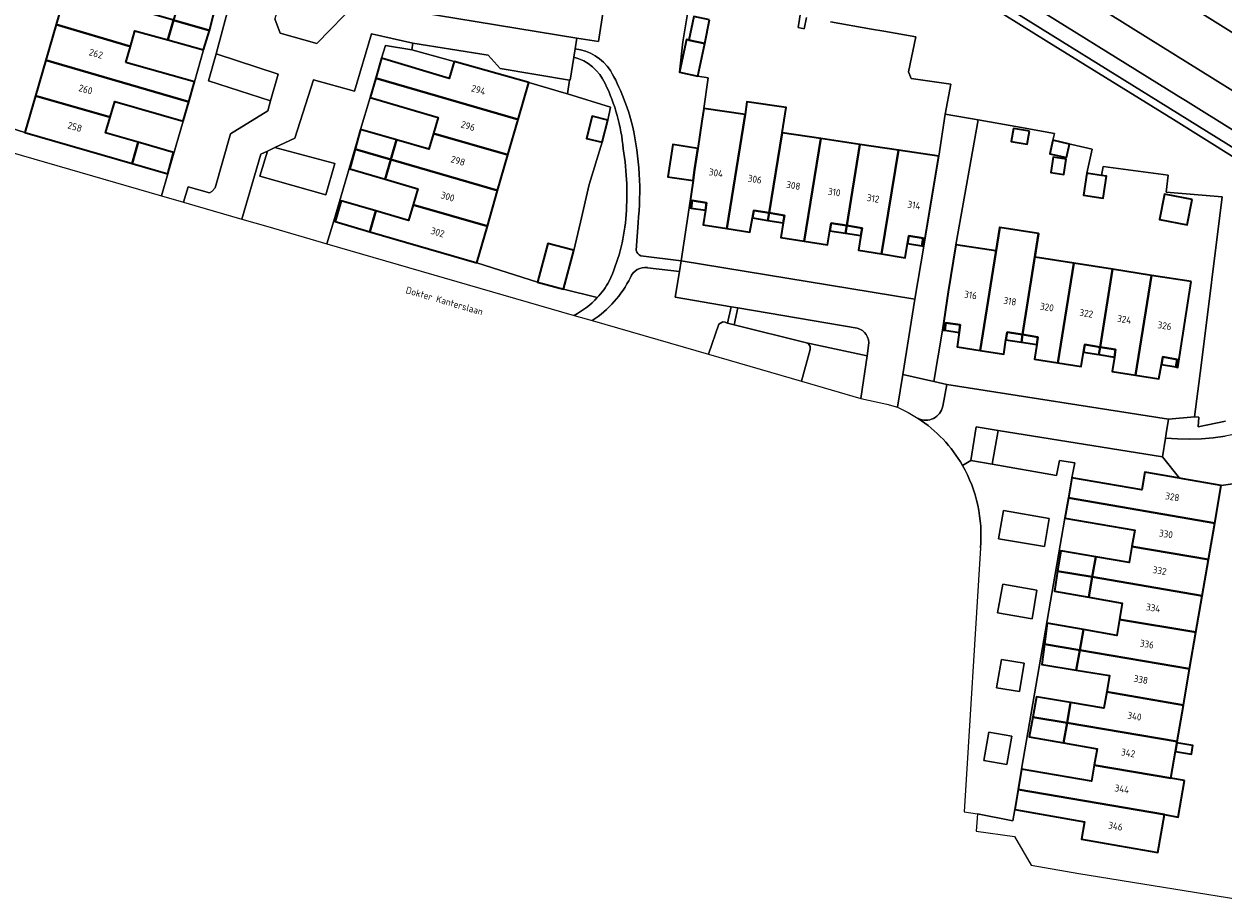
# Model space of a CAD drawing. Header units: metres. Extents: x 178952 to 185583, y 415201 to 419317.
# Tile 35 of 165: x 180156 to 180311, y 418223 to 418336. Entities that reach past the tile are written whole.
import ezdxf
from ezdxf.enums import TextEntityAlignment as Align

# ---------------------------------------------------------------- set-up
doc = ezdxf.new("R2010")
doc.units = ezdxf.units.M
for name, color, linetype, lineweight in [('B-XX-GR-BEPLANTING_CULTUUR_BODEMBEDEKKER-GV', 253, 'Continuous', 18), ('B-XX-GR-BEPLANTING_CULTUUR_BOSPLANTSOEN-GV', 253, 'Continuous', 18), ('B-XX-GR-BEPLANTING_CULTUUR_HEESTERS-GV', 253, 'Continuous', 18), ('B-XX-GR-HOUTOPSTAND_LOOF-GV', 253, 'Continuous', 13), ('B-XX-OG-BEBOUWING-GV', 252, 'Continuous', 35), ('B-XX-OG-BEBOUWING-T18', 252, 'Continuous', 18), ('B-XX-OG-BEBOUWING_SCHUUR-GV', 252, 'Continuous', 35), ('B-XX-OG-TERREIN_CULTUURSCHEIDING-GV', 253, 'Continuous', 18), ('B-XX-OG-TOPOGRAFIE-T18', 253, 'Continuous', 18), ('B-XX-OG-WEG-GV', 253, 'Continuous', 18)]:
    doc.layers.add(name, color=color, linetype=linetype, lineweight=lineweight)
doc.styles.add('NLCS-ISO-M-T18', font='NLCS-ISO.ttf', dxfattribs={"height": 1.8})

msp = doc.modelspace()

# ---------------------------------------------------------------- linework, layer by layer
at = {"layer": 'B-XX-GR-BEPLANTING_CULTUUR_BODEMBEDEKKER-GV'}
for points in [[(180214.321, 418305.31), (180200.451, 418309.35), (180195.931, 418310.666), (180195.755, 418310.741), (180194.881, 418307.79), (180226.978, 418298.492)], [(180229.969, 418300.797), (180225.569, 418301.891), (180222.187, 418302.801), (180214.321, 418305.31)], [(180240.091, 418300.84), (180240.625, 418304.164), (180236.502, 418304.681)], [(180229.317, 418297.814), (180244.379, 418293.451), (180245.756, 418297.364), (180246.24, 418297.651), (180246.582, 418297.617), (180246.749, 418297.523), (180246.855, 418297.497), (180247.331, 418299.61), (180240.091, 418300.84)]]:
    msp.add_lwpolyline(points, dxfattribs=at)
for points in [[(180264.981, 418293.231), (180257.1, 418294.94), (180257.358, 418294.794), (180257.591, 418294.461), (180257.592, 418294.039), (180256.461, 418289.95), (180264.16, 418287.72)], [(180303.331, 418280.11), (180281.983, 418283.542), (180281.218, 418279.159), (180289.571, 418277.7), (180289.94, 418279.65), (180291.931, 418279.33), (180291.571, 418277.42), (180300.631, 418275.84), (180301.031, 418278.12), (180305.525, 418277.345)], [(180288.601, 418272.14), (180282.671, 418273.17), (180282.051, 418269.49), (180288.001, 418268.47)], [(180287.011, 418262.8), (180282.581, 418263.58), (180281.92, 418259.89), (180286.391, 418259.12)], [(180285.371, 418253.34), (180282.411, 418253.82), (180281.771, 418250.15), (180284.761, 418249.66)], [(180283.751, 418243.88), (180280.781, 418244.39), (180280.141, 418240.721), (180283.111, 418240.21)]]:
    msp.add_lwpolyline(points, close=True, dxfattribs=at)
for centre, radius, start, end in [((180236.196, 418302.632), 2.072, 81.49334, 158.42106), ((180221.71, 418308.421), 11.24, 297.94903, 317.28991)]:
    msp.add_arc(centre, radius, start, end, dxfattribs=at)
at = {"layer": 'B-XX-GR-BEPLANTING_CULTUUR_BODEMBEDEKKER-GV', "extrusion": (0, 0, -1)}
msp.add_arc((-180221.314, 418309.904), 14.499, 206.67933, 236.49591, dxfattribs=at)
at = {"layer": 'B-XX-GR-BEPLANTING_CULTUUR_BOSPLANTSOEN-GV'}
for points in [[(180312.626, 418318.995), (180304.733, 418323.892), (180288.565, 418333.923), (180267.176, 418347.271)], [(180240.851, 418305.57), (180241.871, 418312.44), (180242.397, 418316.004), (180242.601, 418317.39), (180243.011, 418320.167), (180243.533, 418323.71), (180243.778, 418325.357), (180244.37, 418329.342), (180243.018, 418329.547), (180240.625, 418330.061), (180241.081, 418333.976), (180242.638, 418343.368)], [(180256.841, 418341.061), (180256.016, 418335.847), (180256.818, 418335.701), (180257.129, 418337.168)], [(180230.789, 418338.249), (180230.145, 418334.058), (180227.301, 418334.47), (180227.08, 418333.067)], [(180260.238, 418336.596), (180265.557, 418335.617), (180267.136, 418335.362), (180271.298, 418334.623), (180270.346, 418330.08), (180270.686, 418329.227), (180275.848, 418328.487), (180275.129, 418324.622), (180279.414, 418323.854), (180284.27, 418322.983), (180289.294, 418322.099), (180289.094, 418321.211), (180294.198, 418320.064), (180293.499, 418316.946), (180295.406, 418316.654), (180295.611, 418317.808), (180304.048, 418316.701), (180303.783, 418314.477), (180311.052, 418313.882), (180308.318, 418291.962), (180307.49, 418285.326), (180308.055, 418285.264), (180307.938, 418284.018), (180311.488, 418284.75)], [(180226.914, 418332.007), (180226.441, 418329), (180226.376, 418329.011), (180226.089, 418327.231), (180231.69, 418325.533), (180231.324, 418323.829), (180230.589, 418320.952), (180228.929, 418315.475), (180227.78, 418310.576), (180226.925, 418306.927), (180225.569, 418301.891), (180229.969, 418300.797)], [(180146.218, 418321.891), (180173.421, 418314.01), (180174.248, 418316.86), (180169.591, 418318.21), (180155.691, 418322.24), (180148.11, 418324.6), (180147.207, 418324.853)], [(180235.253, 418310.486), (180235.031, 418306.943)], [(180235.621, 418306.235), (180240.851, 418305.57)]]:
    msp.add_lwpolyline(points, dxfattribs=at)
msp.add_lwpolyline([(180276.511, 418307.665), (180279.414, 418323.854), (180275.129, 418324.622), (180274.306, 418319.172), (180273.181, 418312.41), (180272.361, 418307.48), (180271.161, 418300.59), (180269.605, 418290.802), (180273.66, 418289.904), (180274.771, 418296.59), (180275.501, 418301.54)], close=True, dxfattribs=at)
at = {"layer": 'B-XX-GR-BEPLANTING_CULTUUR_BOSPLANTSOEN-GV', "extrusion": (0, 0, -1)}
for centre, radius, start, end in [((-180226.411, 418326.788), 6.314, 96.07897, 146.40484), ((-180206.848, 418316.237), 28.521, 150.49783, 166.05917), ((-180196.707, 418314.607), 38.766, 167.33229, 186.10191)]:
    msp.add_arc(centre, radius, start, end, dxfattribs=at)
at = {"layer": 'B-XX-GR-BEPLANTING_CULTUUR_BOSPLANTSOEN-GV'}
for centre, radius, start, end in [((180225.406, 418326.086), 6.11, 24.09776, 75.7091), ((180208.973, 418317.906), 24.463, 5.1372, 25.8741), ((180197.944, 418314.279), 35.868, 354.76002, 9.33394), ((180209.046, 418313.221), 24.715, 335.3529, 354.85128), ((180235.896, 418307.064), 0.874, 187.98207, 251.62907), ((180221.642, 418308.478), 11.328, 317.31178, 330.58521)]:
    msp.add_arc(centre, radius, start, end, dxfattribs=at)
at = {"layer": 'B-XX-GR-BEPLANTING_CULTUUR_HEESTERS-GV'}
for points in [[(180198.791, 418339.15), (180196.748, 418339.486), (180197.309, 418342.99), (180195.613, 418343.262), (180196.654, 418349.764), (180194.375, 418350.129), (180193.791, 418347.605), (180190.445, 418345.22), (180188.101, 418336.99), (180188.831, 418335.14), (180193.561, 418333.79)], [(180188.552, 418329.818), (180180.496, 418332.416), (180179.526, 418328.937), (180187.572, 418326.33)], [(180195.889, 418318.186), (180188.119, 418320.272), (180187.147, 418319.807), (180186.169, 418316.575), (180194.751, 418314.127)], [(180281.983, 418283.542), (180279.131, 418284), (180278.461, 418279.64), (180281.218, 418279.159)]]:
    msp.add_lwpolyline(points, close=True, dxfattribs=at)
for points in [[(180263.701, 418296.83), (180248.211, 418299.461), (180247.72, 418297.281), (180257.1, 418294.94), (180264.981, 418293.231), (180265.181, 418294.57)], [(180275.351, 418289.53), (180273.66, 418289.904), (180269.605, 418290.802), (180268.931, 418286.56), (180270.3, 418285.892), (180271.608, 418285.112)], [(180274.81, 418286.69), (180275.351, 418289.53)]]:
    msp.add_lwpolyline(points, dxfattribs=at)
for centre, radius, start, end in [((180263.214, 418294.897), 1.994, 350.5733, 75.86566), ((180272.591, 418287.154), 2.267, 244.2937, 348.17602)]:
    msp.add_arc(centre, radius, start, end, dxfattribs=at)
at = {"layer": 'B-XX-GR-HOUTOPSTAND_LOOF-GV'}
msp.add_lwpolyline([(180320.062, 418281.731), (180318.29, 418284.812), (180317.429, 418284.463), (180315.968, 418283.939), (180314.482, 418283.492), (180312.975, 418283.121), (180311.451, 418282.829), (180309.913, 418282.615), (180308.367, 418282.482), (180306.816, 418282.427), (180305.264, 418282.453), (180303.716, 418282.559), (180303.331, 418280.11), (180305.525, 418277.345), (180305.961, 418277.27), (180310.945, 418276.409), (180319.038, 418277.572), (180321.195, 418277.194), (180321.448, 418278.574)], close=True, dxfattribs=at)
at = {"layer": 'B-XX-OG-BEBOUWING-GV'}
for points in [[(180159.6, 418341.264), (180159.359, 418340.429), (180160.829, 418340.004), (180159.737, 418336.227), (180169.376, 418333.381), (180169.961, 418335.44), (180174.241, 418334.25), (180174.968, 418336.811)], [(180180.316, 418338.012), (180175.691, 418339.36), (180174.968, 418336.811), (180179.624, 418335.462), (180180.133, 418337.336)], [(180168.791, 418331.32), (180169.376, 418333.381), (180159.737, 418336.227), (180158.403, 418331.616), (180176.94, 418326.188), (180177.681, 418328.8)], [(180179.624, 418335.462), (180174.968, 418336.811), (180174.241, 418334.25), (180178.876, 418332.961)], [(180243.925, 418333.768), (180241.836, 418334.217), (180241.532, 418334.282), (180241.449, 418333.897), (180240.625, 418330.061), (180243.018, 418329.547)], [(180158.403, 418331.616), (180157.069, 418327.005), (180166.752, 418324.223), (180167.341, 418326.27), (180176.231, 418323.69), (180176.94, 418326.188)], [(180211.401, 418331.46), (180210.761, 418329.22), (180201.971, 418331.89), (180201.215, 418329.258), (180219.682, 418323.915), (180221.061, 418328.7)], [(180201.215, 418329.258), (180200.501, 418326.77), (180209.311, 418324.17), (180208.71, 418322.106), (180218.361, 418319.331), (180219.682, 418323.915)], [(180166.752, 418324.223), (180157.069, 418327.005), (180155.691, 418322.24), (180169.591, 418318.21), (180170.381, 418320.95), (180166.161, 418322.17)], [(180241.871, 418312.44), (180242.141, 418312.4), (180242.281, 418313.39), (180244.141, 418313.11), (180243.997, 418312.131), (180243.721, 418310.26), (180246.772, 418309.762), (180248.91, 418322.917), (180249.146, 418324.566), (180243.778, 418325.357), (180243.533, 418323.71), (180243.011, 418320.167), (180242.601, 418317.39), (180242.397, 418316.004)], [(180250.101, 418311.132), (180250.271, 418312.12), (180252.267, 418311.79), (180253.948, 418322.174), (180254.482, 418325.47), (180249.39, 418326.221), (180249.146, 418324.566), (180248.91, 418322.917), (180246.772, 418309.762), (180249.781, 418309.27)], [(180203.901, 418321.27), (180199.247, 418322.619), (180198.951, 418321.535), (180198.548, 418320.06), (180203.161, 418318.719)], [(180218.361, 418319.331), (180208.71, 418322.106), (180208.111, 418320.05), (180203.901, 418321.27), (180203.161, 418318.719), (180217.024, 418314.69)], [(180258.987, 418321.431), (180253.948, 418322.174), (180252.267, 418311.79), (180254.261, 418311.46), (180254.099, 418310.48), (180253.791, 418308.61), (180256.829, 418308.117)], [(180174.965, 418319.625), (180170.381, 418320.95), (180169.591, 418318.21), (180174.25, 418316.881)], [(180243.011, 418320.167), (180239.756, 418320.647), (180239.142, 418316.484), (180239.388, 418316.448), (180242.397, 418316.004), (180242.601, 418317.39)], [(180264.033, 418320.687), (180258.987, 418321.431), (180256.829, 418308.117), (180259.831, 418307.63), (180260.164, 418309.483), (180260.341, 418310.47), (180262.335, 418310.145)], [(180269.073, 418319.944), (180264.033, 418320.687), (180262.335, 418310.145), (180264.331, 418309.82), (180264.169, 418308.84), (180263.861, 418306.97), (180266.856, 418306.477)], [(180203.161, 418318.719), (180198.548, 418320.06), (180197.853, 418317.514), (180202.421, 418316.17)], [(180217.024, 418314.69), (180203.161, 418318.719), (180202.421, 418316.17), (180206.671, 418314.92), (180206.06, 418312.858), (180215.698, 418310.087)], [(180274.306, 418319.172), (180269.073, 418319.944), (180266.856, 418306.477), (180269.931, 418305.97), (180270.238, 418307.829), (180270.401, 418308.82), (180272.251, 418308.51), (180272.091, 418307.53), (180272.361, 418307.48), (180273.181, 418312.41)], [(180307.167, 418313.546), (180303.58, 418314.232), (180302.949, 418310.932), (180306.536, 418310.246)], [(180201.241, 418312.04), (180196.719, 418313.372), (180195.937, 418310.687), (180200.451, 418309.35)], [(180215.698, 418310.087), (180206.06, 418312.858), (180205.451, 418310.8), (180201.241, 418312.04), (180200.451, 418309.35), (180214.321, 418305.31)], [(180244.141, 418313.11), (180242.281, 418313.39), (180242.141, 418312.4), (180243.997, 418312.131)], [(180252.267, 418311.79), (180250.271, 418312.12), (180250.101, 418311.132), (180252.1, 418310.806)], [(180254.261, 418311.46), (180252.267, 418311.79), (180252.1, 418310.806), (180254.099, 418310.48)], [(180262.335, 418310.145), (180260.341, 418310.47), (180260.164, 418309.483), (180262.167, 418309.161)], [(180264.331, 418309.82), (180262.335, 418310.145), (180262.167, 418309.161), (180264.169, 418308.84)], [(180282.188, 418309.894), (180282.167, 418309.897), (180281.689, 418306.851), (180276.511, 418307.665), (180275.501, 418301.54), (180274.771, 418296.59), (180275.061, 418296.55), (180275.211, 418297.54), (180277.071, 418297.27), (180276.925, 418296.279), (180276.651, 418294.41), (180279.669, 418293.927)], [(180287.227, 418309.102), (180282.188, 418309.894), (180279.669, 418293.927), (180282.711, 418293.44), (180282.999, 418295.31), (180283.151, 418296.3), (180285.156, 418295.985)], [(180272.251, 418308.51), (180270.401, 418308.82), (180270.238, 418307.829), (180272.091, 418307.53)], [(180291.795, 418305.262), (180286.809, 418306.046), (180287.288, 418309.092), (180287.227, 418309.102), (180285.156, 418295.985), (180287.161, 418295.67), (180287.006, 418294.689), (180286.71, 418292.82), (180289.727, 418292.332)], [(180296.834, 418304.471), (180291.795, 418305.262), (180289.727, 418292.332), (180292.771, 418291.84), (180293.085, 418293.703), (180293.251, 418294.69), (180295.241, 418294.379)], [(180301.872, 418303.679), (180296.834, 418304.471), (180295.241, 418294.379), (180297.221, 418294.07), (180297.072, 418293.08), (180296.791, 418291.21), (180299.798, 418290.743)], [(180307.059, 418302.864), (180301.872, 418303.679), (180299.798, 418290.743), (180302.841, 418290.27), (180303.182, 418292.13), (180303.361, 418293.11), (180305.211, 418292.78), (180305.031, 418291.79), (180305.311, 418291.74)], [(180277.071, 418297.27), (180275.211, 418297.54), (180275.061, 418296.55), (180276.925, 418296.279)], [(180285.156, 418295.985), (180283.151, 418296.3), (180282.999, 418295.31), (180285.002, 418295)], [(180287.161, 418295.67), (180285.156, 418295.985), (180285.002, 418295), (180287.006, 418294.689)], [(180295.241, 418294.379), (180293.251, 418294.69), (180293.085, 418293.703), (180295.078, 418293.392)], [(180297.221, 418294.07), (180295.241, 418294.379), (180295.078, 418293.392), (180297.072, 418293.08)], [(180305.211, 418292.78), (180303.361, 418293.11), (180303.182, 418292.13), (180305.031, 418291.79)], [(180310.945, 418276.409), (180305.961, 418277.27), (180305.525, 418277.345), (180301.031, 418278.12), (180300.631, 418275.84), (180291.571, 418277.42), (180291.112, 418274.793), (180310.102, 418271.529)], [(180310.102, 418271.529), (180291.112, 418274.793), (180290.651, 418272.16), (180299.721, 418270.61), (180299.356, 418268.504), (180309.284, 418266.787)], [(180294.661, 418267.15), (180290.122, 418267.936), (180289.708, 418265.305), (180294.207, 418264.53)], [(180309.284, 418266.787), (180299.356, 418268.504), (180298.991, 418266.4), (180294.661, 418267.15), (180294.207, 418264.53), (180308.47, 418262.074)], [(180294.207, 418264.53), (180289.708, 418265.305), (180289.295, 418262.672), (180293.751, 418261.9)], [(180308.47, 418262.074), (180294.207, 418264.53), (180293.751, 418261.9), (180298.081, 418261.15), (180297.73, 418259.031), (180307.655, 418257.351)], [(180293.051, 418257.7), (180288.349, 418258.547), (180288.002, 418255.833), (180292.577, 418255.052)], [(180307.655, 418257.351), (180297.73, 418259.031), (180297.381, 418256.92), (180293.051, 418257.7), (180292.577, 418255.052), (180306.838, 418252.619)], [(180292.577, 418255.052), (180288.002, 418255.833), (180287.662, 418253.182), (180292.111, 418252.451)], [(180306.838, 418252.619), (180292.577, 418255.052), (180292.111, 418252.451), (180296.431, 418251.741), (180296.076, 418249.621), (180306.025, 418247.906)], [(180291.381, 418248.231), (180286.975, 418248.972), (180286.499, 418246.337), (180290.927, 418245.586)], [(180306.025, 418247.906), (180296.076, 418249.621), (180295.721, 418247.501), (180291.381, 418248.231), (180290.927, 418245.586), (180305.206, 418243.164)], [(180290.927, 418245.586), (180286.499, 418246.337), (180286.035, 418243.769), (180290.481, 418242.991)], [(180305.206, 418243.164), (180290.927, 418245.586), (180290.481, 418242.991), (180294.821, 418242.231), (180294.461, 418240.121), (180304.388, 418238.421)], [(180306.164, 418238.114), (180304.388, 418238.421), (180294.461, 418240.121), (180294.101, 418238.011), (180285.041, 418239.58), (180284.592, 418236.968), (180303.571, 418233.689), (180305.344, 418233.368)], [(180303.571, 418233.689), (180284.592, 418236.968), (180284.141, 418234.34), (180293.201, 418232.77), (180292.811, 418230.5), (180297.741, 418229.65), (180302.725, 418228.789)]]:
    msp.add_lwpolyline(points, close=True, dxfattribs=at)
at = {"layer": 'B-XX-OG-BEBOUWING_SCHUUR-GV'}
for points in [[(180244.549, 418336.833), (180242.504, 418337.279), (180241.836, 418334.217), (180243.925, 418333.768)], [(180231.324, 418323.829), (180229.317, 418324.344), (180228.582, 418321.466), (180230.589, 418320.952)], [(180286.045, 418322.416), (180283.973, 418322.762), (180283.689, 418321.056), (180285.761, 418320.71)], [(180291.256, 418320.725), (180289.094, 418321.211), (180288.703, 418319.47), (180290.865, 418318.984)], [(180290.805, 418318.758), (180289.115, 418319.018), (180288.81, 418317.039), (180290.5, 418316.779)], [(180295.406, 418316.654), (180293.723, 418316.912), (180293.499, 418316.946), (180293.059, 418314.077), (180295.612, 418313.686), (180296.052, 418316.555)], [(180226.925, 418306.927), (180226.708, 418306.985), (180223.543, 418307.837), (180222.187, 418302.801), (180225.569, 418301.891)], [(180305.18, 418243.014), (180304.987, 418241.894), (180307.077, 418241.533), (180307.271, 418242.654)]]:
    msp.add_lwpolyline(points, close=True, dxfattribs=at)
at = {"layer": 'B-XX-OG-TERREIN_CULTUURSCHEIDING-GV'}
for points in [[(180159.6, 418341.264), (180159.856, 418342.147), (180161.326, 418341.722), (180162.407, 418345.458), (180163.781, 418350.21), (180151.919, 418353.594), (180149.018, 418344.069), (180147.792, 418340.074), (180144.426, 418328.938), (180143.521, 418325.702), (180147.207, 418324.853), (180148.11, 418324.6), (180155.691, 418322.24), (180157.069, 418327.005), (180158.403, 418331.616), (180159.737, 418336.227), (180160.829, 418340.004), (180159.359, 418340.429)], [(180181.542, 418342.129), (180181.759, 418342.998), (180182.371, 418345.13), (180177.671, 418346.21), (180176.881, 418343.48), (180172.671, 418344.7), (180172.071, 418342.646), (180171.471, 418340.59), (180175.691, 418339.36), (180174.968, 418336.811), (180174.241, 418334.25), (180169.961, 418335.44), (180169.376, 418333.381), (180168.791, 418331.32), (180177.681, 418328.8), (180178.876, 418332.961), (180179.624, 418335.462), (180180.133, 418337.336)], [(180205.881, 418332.95), (180202.471, 418333.53), (180201.971, 418331.89), (180210.761, 418329.22), (180211.401, 418331.46)], [(180215.811, 418332.25), (180206.011, 418333.84), (180205.881, 418332.95), (180211.401, 418331.46), (180221.061, 418328.7), (180225.609, 418327.377), (180226.089, 418327.231), (180226.376, 418329.011), (180217.341, 418330.53)], [(180226.089, 418327.231), (180225.609, 418327.377), (180221.061, 418328.7), (180219.682, 418323.915), (180218.361, 418319.331), (180217.024, 418314.69), (180215.698, 418310.087), (180214.321, 418305.31), (180222.187, 418302.801), (180225.569, 418301.891), (180226.925, 418306.927), (180227.78, 418310.576), (180228.929, 418315.475), (180230.589, 418320.952), (180231.324, 418323.829), (180231.69, 418325.533)], [(180208.71, 418322.106), (180209.311, 418324.17), (180200.501, 418326.77), (180199.247, 418322.619), (180198.951, 418321.535), (180195.755, 418310.741), (180195.931, 418310.666), (180200.451, 418309.35), (180201.241, 418312.04), (180205.451, 418310.8), (180206.06, 418312.858), (180206.671, 418314.92), (180202.421, 418316.17), (180203.161, 418318.719), (180203.901, 418321.27), (180208.111, 418320.05)], [(180176.231, 418323.69), (180167.341, 418326.27), (180166.752, 418324.223), (180166.161, 418322.17), (180170.381, 418320.95), (180169.591, 418318.21), (180174.248, 418316.86)], [(180273.66, 418289.904), (180275.351, 418289.53), (180304.101, 418285.01), (180307.49, 418285.326), (180308.318, 418291.962), (180311.052, 418313.882), (180303.783, 418314.477), (180304.048, 418316.701), (180295.611, 418317.808), (180295.406, 418316.654), (180293.499, 418316.946), (180294.198, 418320.064), (180289.094, 418321.211), (180289.294, 418322.099), (180284.27, 418322.983), (180279.414, 418323.854), (180276.511, 418307.665), (180281.689, 418306.851), (180282.167, 418309.897), (180282.188, 418309.894), (180287.227, 418309.102), (180287.288, 418309.092), (180286.809, 418306.046), (180291.795, 418305.262), (180296.834, 418304.471), (180301.872, 418303.679), (180307.059, 418302.864), (180305.311, 418291.74), (180305.031, 418291.79), (180305.211, 418292.78), (180303.361, 418293.11), (180303.182, 418292.13), (180302.841, 418290.27), (180299.798, 418290.743), (180296.791, 418291.21), (180297.072, 418293.08), (180297.221, 418294.07), (180295.241, 418294.379), (180293.251, 418294.69), (180293.085, 418293.703), (180292.771, 418291.84), (180289.727, 418292.332), (180286.71, 418292.82), (180287.006, 418294.689), (180287.161, 418295.67), (180285.156, 418295.985), (180283.151, 418296.3), (180282.999, 418295.31), (180282.711, 418293.44), (180279.669, 418293.927), (180276.651, 418294.41), (180276.925, 418296.279), (180277.071, 418297.27), (180275.211, 418297.54), (180275.061, 418296.55), (180274.771, 418296.59)], [(180307.167, 418313.546), (180306.536, 418310.246), (180302.949, 418310.932), (180303.58, 418314.232)], [(180264.169, 418308.84), (180264.331, 418309.82), (180262.335, 418310.145), (180260.341, 418310.47), (180260.164, 418309.483), (180259.831, 418307.63), (180256.829, 418308.117), (180253.791, 418308.61), (180254.099, 418310.48), (180254.261, 418311.46), (180252.267, 418311.79), (180250.271, 418312.12), (180250.101, 418311.132), (180249.781, 418309.27), (180246.772, 418309.762), (180243.721, 418310.26), (180243.997, 418312.131), (180244.141, 418313.11), (180242.281, 418313.39), (180242.141, 418312.4), (180241.871, 418312.44), (180240.851, 418305.57), (180271.161, 418300.59), (180272.361, 418307.48), (180272.091, 418307.53), (180272.251, 418308.51), (180270.401, 418308.82), (180270.238, 418307.829), (180269.931, 418305.97), (180266.856, 418306.477), (180263.861, 418306.97)], [(180290.481, 418242.991), (180290.927, 418245.586), (180291.381, 418248.231), (180295.721, 418247.501), (180296.076, 418249.621), (180296.431, 418251.741), (180292.111, 418252.451), (180292.577, 418255.052), (180293.051, 418257.7), (180297.381, 418256.92), (180297.73, 418259.031), (180298.081, 418261.15), (180293.751, 418261.9), (180294.207, 418264.53), (180294.661, 418267.15), (180298.991, 418266.4), (180299.356, 418268.504), (180299.721, 418270.61), (180290.651, 418272.16), (180285.041, 418239.58), (180294.101, 418238.011), (180294.461, 418240.121), (180294.821, 418242.231)]]:
    msp.add_lwpolyline(points, close=True, dxfattribs=at)
for points in [[(180242.638, 418343.368), (180241.081, 418333.976), (180240.625, 418330.061), (180243.018, 418329.547), (180244.37, 418329.342), (180243.778, 418325.357), (180249.146, 418324.566), (180249.39, 418326.221), (180254.482, 418325.47), (180253.948, 418322.174), (180258.987, 418321.431), (180264.033, 418320.687), (180269.073, 418319.944), (180274.306, 418319.172), (180275.129, 418324.622), (180275.848, 418328.487), (180270.686, 418329.227), (180270.346, 418330.08), (180271.298, 418334.623), (180267.136, 418335.362), (180265.557, 418335.617), (180260.238, 418336.596)], [(180257.129, 418337.168), (180256.818, 418335.701), (180256.016, 418335.847), (180256.841, 418341.061)], [(180198.791, 418339.15), (180227.301, 418334.47), (180230.145, 418334.058), (180230.789, 418338.249)], [(180311.488, 418284.75), (180307.938, 418284.018), (180308.055, 418285.264), (180307.49, 418285.326), (180304.101, 418285.01), (180303.812, 418283.168), (180303.716, 418282.559), (180305.264, 418282.453), (180306.816, 418282.427), (180308.367, 418282.482), (180309.913, 418282.615), (180311.451, 418282.829)], [(180319.038, 418277.572), (180310.945, 418276.409), (180310.102, 418271.529), (180309.284, 418266.787), (180308.47, 418262.074), (180307.655, 418257.351), (180306.838, 418252.619), (180306.025, 418247.906), (180305.206, 418243.164), (180304.388, 418238.421), (180306.164, 418238.114), (180305.344, 418233.368), (180303.571, 418233.689), (180302.725, 418228.789), (180297.741, 418229.65), (180292.811, 418230.5), (180293.201, 418232.77), (180284.141, 418234.34), (180283.881, 418232.89), (180279.291, 418233.771), (180279.158, 418231.534), (180284.134, 418230.836), (180286.279, 418227.107), (180292.448, 418226.059), (180313.084, 418222.734)]]:
    msp.add_lwpolyline(points, dxfattribs=at)
at = {"layer": 'B-XX-OG-WEG-GV'}
for points in [[(180395.097, 418283.734), (180382.021, 418291.6), (180368.503, 418300.265), (180351.471, 418310.762), (180331.575, 418323.205), (180308.436, 418337.691), (180284.448, 418352.463), (180260.428, 418367.374), (180239.294, 418380.535), (180217.616, 418394.071), (180196.057, 418407.438), (180178.38, 418418.599), (180158.185, 418431.013), (180143.343, 418440.315)], [(180143.343, 418440.315), (180158.185, 418431.013), (180178.38, 418418.599), (180196.057, 418407.438), (180217.616, 418394.071), (180239.294, 418380.535), (180260.428, 418367.374), (180284.448, 418352.463), (180308.436, 418337.691), (180331.575, 418323.205), (180351.471, 418310.762), (180368.503, 418300.265), (180382.021, 418291.6), (180395.097, 418283.734)], [(180395.097, 418283.734), (180382.021, 418291.6), (180368.503, 418300.265), (180351.471, 418310.762), (180331.575, 418323.205), (180308.436, 418337.691), (180284.448, 418352.463), (180260.428, 418367.374), (180239.294, 418380.535), (180217.616, 418394.071), (180196.057, 418407.438), (180178.38, 418418.599), (180158.185, 418431.013), (180143.343, 418440.315)], [(180143.343, 418440.315), (180158.185, 418431.013), (180178.38, 418418.599), (180196.057, 418407.438), (180217.616, 418394.071), (180239.294, 418380.535), (180260.428, 418367.374), (180284.448, 418352.463), (180308.436, 418337.691), (180331.575, 418323.205), (180351.471, 418310.762), (180368.503, 418300.265), (180382.021, 418291.6), (180395.097, 418283.734)], [(180391.746, 418278.36), (180372.149, 418290.803), (180354.957, 418301.263), (180334.605, 418314.06), (180315.29, 418325.876), (180299.526, 418335.681), (180281.009, 418347.286), (180265.092, 418357.209), (180249.588, 418366.449), (180232.277, 418377.691), (180215.338, 418387.963), (180199.242, 418397.944), (180177.679, 418411.137), (180165.375, 418418.495), (180149.927, 418428.937)], [(180149.927, 418428.937), (180165.375, 418418.495), (180177.679, 418411.137), (180199.242, 418397.944), (180215.338, 418387.963), (180232.277, 418377.691), (180249.588, 418366.449), (180265.092, 418357.209), (180281.009, 418347.286), (180299.526, 418335.681), (180315.29, 418325.876), (180334.605, 418314.06), (180354.957, 418301.263), (180372.149, 418290.803), (180391.746, 418278.36)], [(180391.746, 418278.36), (180372.149, 418290.803), (180354.957, 418301.263), (180334.605, 418314.06), (180315.29, 418325.876), (180299.526, 418335.681), (180281.009, 418347.286), (180265.092, 418357.209), (180249.588, 418366.449), (180232.277, 418377.691), (180215.338, 418387.963), (180199.242, 418397.944), (180177.679, 418411.137), (180165.375, 418418.495), (180149.927, 418428.937)], [(180149.927, 418428.937), (180165.375, 418418.495), (180177.679, 418411.137), (180199.242, 418397.944), (180215.338, 418387.963), (180232.277, 418377.691), (180249.588, 418366.449), (180265.092, 418357.209), (180281.009, 418347.286), (180299.526, 418335.681), (180315.29, 418325.876), (180334.605, 418314.06), (180354.957, 418301.263), (180372.149, 418290.803), (180391.746, 418278.36)], [(180388.245, 418272.745), (180363.439, 418288.25), (180336.482, 418305.063), (180323.891, 418313.041), (180313.157, 418319.842), (180305.261, 418324.741), (180289.093, 418334.772), (180267.705, 418348.12), (180246.545, 418361.285), (180229.166, 418371.909), (180222.193, 418375.649), (180219.889, 418376.836), (180216.424, 418378.621), (180205.058, 418384.849), (180200.005, 418387.789), (180185.345, 418396.922), (180163.929, 418409.9), (180140.829, 418424.646)], [(180388.245, 418272.745), (180363.439, 418288.25), (180336.482, 418305.063), (180323.891, 418313.041), (180313.157, 418319.842), (180305.261, 418324.741), (180289.093, 418334.772), (180267.705, 418348.12), (180246.545, 418361.285), (180229.166, 418371.909), (180222.193, 418375.649), (180219.889, 418376.836), (180216.424, 418378.621), (180205.058, 418384.849), (180200.005, 418387.789), (180185.345, 418396.922), (180163.929, 418409.9), (180140.829, 418424.646)], [(180140.288, 418423.805), (180163.401, 418409.051), (180184.822, 418396.07), (180199.489, 418386.932), (180204.567, 418383.978), (180215.955, 418377.738), (180219.432, 418375.947), (180221.727, 418374.764), (180228.669, 418371.042), (180243.251, 418362.127), (180246.02, 418360.434), (180262.356, 418350.27), (180267.176, 418347.271), (180288.565, 418333.923), (180304.733, 418323.892), (180312.626, 418318.995), (180319.976, 418314.338), (180323.356, 418312.196), (180335.95, 418304.217), (180338.461, 418302.651), (180362.909, 418287.402), (180387.715, 418271.897), (180387.716, 418271.896)], [(180140.288, 418423.805), (180163.401, 418409.051), (180184.822, 418396.07), (180199.489, 418386.932), (180204.567, 418383.978), (180215.955, 418377.738), (180219.432, 418375.947), (180221.727, 418374.764), (180228.669, 418371.042), (180243.251, 418362.127), (180246.02, 418360.434), (180262.356, 418350.27), (180267.176, 418347.271), (180288.565, 418333.923), (180304.733, 418323.892), (180312.626, 418318.995), (180319.976, 418314.338), (180323.356, 418312.196), (180335.95, 418304.217), (180338.461, 418302.651), (180362.909, 418287.402), (180387.715, 418271.897), (180387.716, 418271.896)], [(180147.401, 418422.805), (180172.134, 418407.362), (180200.132, 418390.042), (180213.563, 418382.406), (180220.93, 418378.505), (180229.677, 418373.874), (180243.879, 418365.323), (180263.143, 418353.258), (180282.739, 418341.035), (180305.447, 418326.916), (180306.289, 418326.391), (180324.957, 418314.751), (180325.419, 418314.463), (180348.098, 418300.134), (180364.743, 418289.839), (180387.571, 418275.641), (180389.344, 418274.508), (180389.344, 418274.508)], [(180147.401, 418422.805), (180172.134, 418407.362), (180200.132, 418390.042), (180213.563, 418382.406), (180220.93, 418378.505), (180229.677, 418373.874), (180243.879, 418365.323), (180263.143, 418353.258), (180282.739, 418341.035), (180305.447, 418326.916), (180306.289, 418326.391), (180324.957, 418314.751), (180325.419, 418314.463), (180348.098, 418300.134), (180364.743, 418289.839), (180387.571, 418275.641), (180389.344, 418274.508), (180389.344, 418274.508)], [(180183.811, 418344.75), (180180.496, 418332.416), (180188.552, 418329.818), (180187.572, 418326.33), (180187.209, 418325.037), (180182.382, 418322.072), (180180.383, 418315.029), (180179.933, 418314.56), (180179.63, 418314.377), (180176.852, 418315.153), (180176.243, 418313.192), (180177.726, 418312.762), (180183.821, 418310.996), (180186.322, 418319.412), (180187.147, 418319.807), (180188.119, 418320.272), (180190.695, 418321.505), (180193.13, 418329.061), (180198.456, 418327.597), (180200.659, 418335.012), (180206.011, 418333.84), (180215.811, 418332.25), (180217.341, 418330.53), (180226.376, 418329.011), (180226.441, 418329), (180226.914, 418332.007), (180227.08, 418333.067), (180227.301, 418334.47), (180198.791, 418339.15), (180193.561, 418333.79), (180188.831, 418335.14), (180188.101, 418336.99)], [(180227.08, 418333.067), (180226.914, 418332.007)], [(180235.031, 418306.943), (180235.253, 418310.486)], [(180240.851, 418305.57), (180235.621, 418306.235)], [(180236.502, 418304.681), (180240.625, 418304.164), (180240.851, 418305.57)], [(180240.851, 418305.57), (180240.625, 418304.164), (180240.091, 418300.84), (180247.331, 418299.61), (180248.211, 418299.461), (180263.701, 418296.83)], [(180265.181, 418294.57), (180264.981, 418293.231), (180264.16, 418287.72), (180267.534, 418286.949), (180268.931, 418286.56), (180269.605, 418290.802), (180271.161, 418300.59), (180240.851, 418305.57)], [(180226.978, 418298.492), (180229.317, 418297.814)], [(180304.101, 418285.01), (180275.351, 418289.53), (180274.81, 418286.69)], [(180277.358, 418279.015), (180278.461, 418279.64), (180279.131, 418284), (180281.983, 418283.542), (180303.331, 418280.11), (180303.716, 418282.559), (180303.812, 418283.168), (180304.101, 418285.01)], [(180290.651, 418272.16), (180291.112, 418274.793), (180291.571, 418277.42), (180291.931, 418279.33), (180289.94, 418279.65), (180289.571, 418277.7), (180281.218, 418279.159), (180278.461, 418279.64), (180277.358, 418279.015)], [(180279.681, 418268.326), (180277.601, 418234.051), (180279.291, 418233.771), (180283.881, 418232.89), (180284.141, 418234.34), (180284.592, 418236.968), (180285.041, 418239.58), (180290.651, 418272.16)]]:
    msp.add_lwpolyline(points, dxfattribs=at)
for points in [[(180220.93, 418378.505), (180219.889, 418376.836), (180222.193, 418375.649), (180229.166, 418371.909), (180246.545, 418361.285), (180267.705, 418348.12), (180289.093, 418334.772), (180305.261, 418324.741), (180313.157, 418319.842), (180323.891, 418313.041), (180324.957, 418314.751), (180306.289, 418326.391), (180305.447, 418326.916), (180282.739, 418341.035), (180263.143, 418353.258), (180243.879, 418365.323), (180229.677, 418373.874)], [(180182.382, 418322.072), (180187.209, 418325.037), (180187.572, 418326.33), (180179.526, 418328.937), (180180.496, 418332.416), (180183.811, 418344.75), (180182.371, 418345.13), (180181.759, 418342.998), (180181.542, 418342.129), (180180.133, 418337.336), (180179.624, 418335.462), (180178.876, 418332.961), (180177.681, 418328.8), (180176.94, 418326.188), (180176.231, 418323.69), (180174.248, 418316.86), (180173.421, 418314.01), (180176.243, 418313.192), (180176.852, 418315.153), (180179.63, 418314.377), (180179.933, 418314.56), (180180.383, 418315.029)], [(180199.247, 418322.619), (180200.501, 418326.77), (180201.215, 418329.258), (180201.971, 418331.89), (180202.471, 418333.53), (180205.881, 418332.95), (180206.011, 418333.84), (180200.659, 418335.012), (180198.456, 418327.597), (180193.13, 418329.061), (180190.695, 418321.505), (180188.119, 418320.272), (180195.889, 418318.186), (180194.751, 418314.127), (180186.169, 418316.575), (180187.147, 418319.807), (180186.322, 418319.412), (180183.821, 418310.996), (180187.204, 418310.015), (180194.881, 418307.79), (180195.755, 418310.741), (180198.951, 418321.535)], [(180248.211, 418299.461), (180247.331, 418299.61), (180246.855, 418297.497), (180247.72, 418297.281)], [(180247.72, 418297.281), (180246.855, 418297.497), (180246.749, 418297.523), (180246.582, 418297.617), (180246.24, 418297.651), (180245.756, 418297.364), (180244.379, 418293.451), (180256.461, 418289.95), (180257.592, 418294.039), (180257.591, 418294.461), (180257.358, 418294.794), (180257.1, 418294.94)], [(180282.051, 418269.49), (180282.671, 418273.17), (180288.601, 418272.14), (180288.001, 418268.47)], [(180281.92, 418259.89), (180282.581, 418263.58), (180287.011, 418262.8), (180286.391, 418259.12)], [(180285.371, 418253.34), (180284.761, 418249.66), (180281.771, 418250.15), (180282.411, 418253.82)], [(180283.751, 418243.88), (180283.111, 418240.21), (180280.141, 418240.721), (180280.781, 418244.39)]]:
    msp.add_lwpolyline(points, close=True, dxfattribs=at)
for centre, radius, start, end in [((180226.411, 418326.788), 6.314, 33.59516, 83.92103), ((180206.848, 418316.237), 28.521, 13.94083, 29.50217), ((180196.707, 418314.607), 38.766, 353.89809, 12.66771), ((180221.314, 418309.904), 14.499, 303.50409, 333.32067), ((180261.718, 418270.025), 18.04, 29.89078, 56.75378), ((180261.698, 418270.015), 18.063, 354.63567, 29.88676)]:
    msp.add_arc(centre, radius, start, end, dxfattribs=at)
at = {"layer": 'B-XX-OG-WEG-GV', "extrusion": (0, 0, -1)}
for centre, radius, start, end in [((-180225.406, 418326.086), 6.11, 104.2909, 155.90224), ((-180208.973, 418317.906), 24.463, 154.1259, 174.8628), ((-180197.944, 418314.279), 35.868, 170.66606, 185.23998), ((-180209.046, 418313.221), 24.715, 185.14872, 204.6471), ((-180235.896, 418307.064), 0.874, 288.37093, 352.01793), ((-180236.196, 418302.632), 2.072, 21.57894, 98.50666), ((-180221.642, 418308.478), 11.328, 209.41479, 222.68822), ((-180221.71, 418308.421), 11.24, 222.71009, 242.05097), ((-180263.214, 418294.897), 1.994, 104.13434, 189.4267), ((-180272.591, 418287.154), 2.267, 191.82398, 295.7063), ((-180261.718, 418270.025), 18.04, 123.24622, 150.10922), ((-180261.698, 418270.015), 18.063, 150.11324, 185.36433)]:
    msp.add_arc(centre, radius, start, end, dxfattribs=at)

# ---------------------------------------------------------------- texts
at = {"layer": 'B-XX-OG-BEBOUWING-T18', "style": 'NLCS-ISO-M-T18'}
for s, rotation, p in [('262', 344.1, (180164.908, 418332.456)), ('260', 344.1, (180163.567, 418327.816)), ('294', 343.7, (180214.543, 418327.763)), ('258', 344.1, (180162.162, 418322.956)), ('296', 343.7, (180213.194, 418323.078)), ('298', 343.7, (180211.892, 418318.556)), ('304', 350.6, (180245.372, 418316.984)), ('306', 350.6, (180250.413, 418316.164)), ('308', 350.6, (180255.415, 418315.349)), ('300', 343.7, (180210.551, 418313.902)), ('310', 350.6, (180260.719, 418314.486)), ('312', 350.6, (180265.77, 418313.663)), ('314', 350.6, (180271.079, 418312.799)), ('302', 343.7, (180209.246, 418309.266)), ('316', 351.1, (180278.419, 418301.134)), ('318', 351.1, (180283.523, 418300.324)), ('320', 351.1, (180288.323, 418299.563)), ('322', 351.1, (180293.428, 418298.753)), ('324', 351.1, (180298.359, 418297.97)), ('326', 351.1, (180303.595, 418297.14)), ('328', 350.6, (180304.604, 418274.929)), ('330', 350.6, (180303.773, 418270.114)), ('332', 350.6, (180302.95, 418265.349)), ('334', 350.6, (180302.117, 418260.52)), ('336', 350.6, (180301.305, 418255.818)), ('338', 350.6, (180300.512, 418251.221)), ('340', 350.6, (180299.689, 418246.455)), ('342', 350.6, (180298.866, 418241.69)), ('344', 350.6, (180298.06, 418237.015)), ('346', 350.6, (180297.226, 418232.187))]:
    msp.add_text(s, height=0.9, rotation=rotation, dxfattribs=at).set_placement(p, align=Align.MIDDLE_CENTER)
at = {"layer": 'B-XX-OG-TOPOGRAFIE-T18', "style": 'NLCS-ISO-M-T18'}
msp.add_text('Dokter Kanterslaan', height=0.9, rotation=343.7, dxfattribs=at).set_placement((180210.13, 418300.367), align=Align.MIDDLE_CENTER)

doc.saveas('drawing.dxf')
